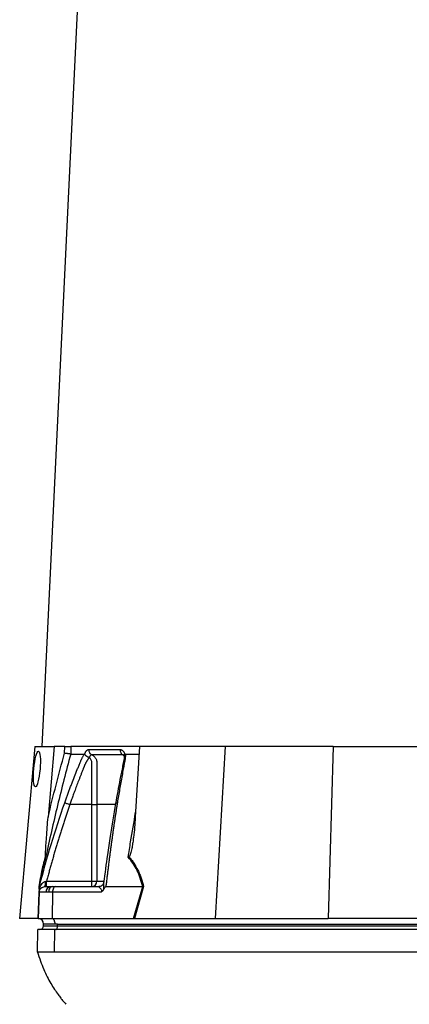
# Model space of a CAD drawing. Header units: millimetres. Extents: x 2169 to 3639, y 1062 to 4821.
# Tile 8 of 13: x 2299 to 2716, y 1887 to 2941. Entities that reach past the tile are written whole.
import ezdxf

# ---------------------------------------------------------------- set-up
doc = ezdxf.new("R2010")
doc.units = ezdxf.units.MM
doc.header["$LTSCALE"] = 2

msp = doc.modelspace()

# ---------------------------------------------------------------- linework, layer by layer
at = {"color": 7, "linetype": 'Continuous', "lineweight": 25}
for p, q in [((2403.6, 3847), (2322.6, 2163)), ((2315.1, 2163), (2299, 1979)), ((2315.1, 2163), (2336.1, 2163)), ((2336.1, 2163), (2329.4, 2087.4)), ((2347.3, 2163), (2336.1, 2163)), ((2347, 2155.9), (2347.3, 2163)), ((2353.9, 2163), (2353.6, 2155)), ((2427.3, 2163), (2353.9, 2163)), ((2427.3, 2163), (2422.8, 2087.4)), ((2519.1, 2163), (2427.3, 2163)), ((2519.1, 2163), (2508.3, 1979)), ((2634.6, 2163), (2519.1, 2163)), ((2634.6, 2163), (2629.4, 1979)), ((2634.6, 2163), (2747.4, 2163)), ((2368.6, 2154.7), (2368.7, 2155)), ((2411.5, 2155), (2411.6, 2154.7)), ((2412.2, 2155), (2426.8, 2155)), ((2376.3, 2101), (2352.7, 2101)), ((2376.3, 2019), (2376.3, 2101)), ((2381.7, 2101), (2381.7, 2019)), ((2320, 2013), (2320.3, 2014.1)), ((2327.8, 2019), (2376.3, 2019)), ((2376.3, 2013), (2376.3, 2019)), ((2376.3, 2019), (2381.7, 2019)), ((2319.8, 2007.2), (2318.8, 1979)), ((2327.3, 2007.2), (2319.8, 2007.2)), ((2320.2, 2013.6), (2320, 2012.9)), ((2325.8, 2013), (2331.8, 2013)), ((2330, 2007.2), (2327.3, 2007.2)), ((2334.2, 2007.2), (2330, 2007.2)), ((2331.8, 2013), (2333.9, 2013)), ((2334.2, 2007.2), (2333.7, 1979)), ((2333.9, 2013), (2337.2, 2013)), ((2386.3, 2007.2), (2334.2, 2007.2)), ((2337.2, 2013), (2383.9, 2013)), ((2391.2, 2013), (2430.7, 2013)), ((2420.9, 1979), (2430.7, 2013)), ((2431.7, 2013), (2421.8, 1979)), ((2318.6, 1979), (2299, 1979)), ((2318.8, 1979), (2333.7, 1979)), ((2336.6, 1973), (2324.6, 1973)), ((2324.6, 1971), (2324.6, 1973)), ((2333.7, 1979), (2420.9, 1979)), ((2339.6, 1973), (2336.6, 1973)), ((2339.6, 1973), (2823.6, 1973)), ((2339.6, 1971), (2339.6, 1973)), ((2422.3, 1979), (2508.3, 1979)), ((2508.3, 1979), (2629.4, 1979)), ((2735, 1979), (2629.4, 1979)), ((2318.1, 1943), (2318.5, 1967)), ((2336.6, 1967), (2318.5, 1967)), ((2324.6, 1971), (2339.6, 1971)), ((2336.4, 1943), (2336.6, 1967)), ((2820.6, 1967), (2336.6, 1967)), ((2339.6, 1971), (2823.6, 1971)), ((2820.4, 1943), (2336.4, 1943))]:
    msp.add_line(p, q, dxfattribs=at)
at = {"color": 8, "linetype": 'Continuous', "lineweight": 25}
for p, q in [((2381.7, 2019), (2388.8, 2019)), ((2318.7, 1979), (2319.7, 2006.9))]:
    msp.add_line(p, q, dxfattribs=at)
at = {"color": 7, "linetype": 'Continuous', "lineweight": 25, "flags": 128}
for points in [[(2333.9, 2013), (2333.1, 2012.9), (2332.4, 2012.5), (2331.8, 2012), (2331.2, 2011.3), (2330.7, 2010.4), (2330.3, 2009.4), (2330.1, 2008.3), (2330, 2007.2)], [(2337.2, 2013), (2336.6, 2012.9), (2336.1, 2012.5), (2335.6, 2012), (2335.1, 2011.3), (2334.8, 2010.4), (2334.5, 2009.4), (2334.3, 2008.3), (2334.2, 2007.2)], [(2333.7, 1979), (2334.3, 1978.8), (2334.8, 1978.5), (2335.3, 1977.9), (2335.8, 1977.2), (2336.1, 1976.3), (2336.4, 1975.2), (2336.6, 1974.1), (2336.6, 1973)], [(2337.6, 1967), (2338, 1967.1), (2338.4, 1967.3), (2338.7, 1967.7), (2339, 1968.2), (2339.3, 1968.8), (2339.5, 1969.5), (2339.6, 1970.2), (2339.6, 1971)]]:
    msp.add_lwpolyline(points, dxfattribs=at)
at = {"color": 7, "linetype": 'Continuous', "lineweight": 25}
for centre, radius, start, end in [((2316.8, 2017.4), 10, 333.9401, 7.8241), ((2376, 2018.7), 5.71, 273.3139, 2.9688), ((2332.6, 2007.7), 5.34, 99.4576, 185.6665), ((2318.6, 1973), 6, 88.9569, 90), ((2318.6, 1973), 6, 0, 88), ((2320.6, 1971), 4, 270, 0)]:
    msp.add_arc(centre, radius, start, end, dxfattribs=at)
msp.add_ellipse((2317.5, 2139), major_axis=(1.7, 19), ratio=0.172936, dxfattribs=at)
msp.add_ellipse((2419.6, 1973), major_axis=(26.5, 0.6), ratio=0.225259, start_param=1.464851, end_param=1.483057, dxfattribs=at)
for points, knots in [([(2347.3, 2163), (2347.9, 2163), (2348.6, 2163), (2350, 2163), (2350.7, 2163), (2351.6, 2163), (2351.8, 2163), (2352.4, 2163), (2352.6, 2163), (2353.3, 2163), (2353.7, 2163), (2353.9, 2163)], [0, 0, 0, 0, 0.25, 0.25, 0.5, 0.5, 0.625, 0.625, 0.75, 0.75, 1, 1, 1, 1]), ([(2353.6, 2155), (2348.7, 2136.7), (2344, 2118.3), (2335.1, 2081.5), (2330.8, 2063), (2326.8, 2044.5)], [0, 0, 0, 0, 0.5, 0.5, 1, 1, 1, 1]), ([(2353.6, 2155), (2353.4, 2155), (2353, 2155), (2352.1, 2155.2), (2351.6, 2155.2), (2350.7, 2155.3), (2350.4, 2155.4), (2349.7, 2155.5), (2349.4, 2155.5), (2348.7, 2155.6), (2348.4, 2155.7), (2347.7, 2155.8), (2347.3, 2155.8), (2347, 2155.9)], [0, 0, 0, 0, 0.25, 0.25, 0.5, 0.5, 0.625, 0.625, 0.75, 0.75, 0.875, 0.875, 1, 1, 1, 1]), ([(2347.2, 2102.9), (2347.7, 2104.3), (2348.7, 2107), (2350.2, 2111.1), (2351.7, 2115.2), (2353.2, 2119.2), (2355.2, 2124.5), (2357.6, 2130.9), (2360.2, 2137.2), (2362.2, 2142.2), (2363.4, 2145.2), (2364.3, 2147.3), (2364.9, 2148.5), (2365.3, 2149.5), (2365.8, 2150.6), (2366.3, 2151.6), (2366.9, 2152.8), (2367.5, 2153.9), (2368, 2154.6), (2368.2, 2155)], [0, 0, 0, 0, 0.077777, 0.1552, 0.232272, 0.308995, 0.385372, 0.530526, 0.674474, 0.747423, 0.819615, 0.846383, 0.869761, 0.889755, 0.906383, 0.929523, 0.9528, 0.976272, 1, 1, 1, 1]), ([(2368.2, 2155), (2368.2, 2155), (2368.3, 2155), (2368.4, 2154.9), (2368.4, 2154.9), (2368.5, 2154.8), (2368.6, 2154.7), (2368.6, 2154.7)], [0, 0, 0, 0, 0.212576, 0.416535, 0.614103, 0.807726, 1, 1, 1, 1]), ([(2368.6, 2154.7), (2368.6, 2154.7), (2368.7, 2154.5), (2368.9, 2154.4), (2369, 2154.2), (2369.2, 2154), (2369.3, 2153.9), (2369.5, 2153.7), (2369.7, 2153.5), (2369.9, 2153.4), (2370.2, 2153.1), (2370.6, 2152.9), (2371.1, 2152.5), (2371.6, 2152.2), (2372.1, 2152), (2372.5, 2151.8), (2372.9, 2151.6), (2373.2, 2151.5), (2373.4, 2151.3), (2373.5, 2151.2), (2373.5, 2151.2)], [0, 0, 0, 0, 0.048652, 0.096489, 0.14339, 0.189242, 0.233941, 0.277392, 0.319512, 0.360225, 0.399465, 0.506174, 0.603082, 0.689684, 0.765815, 0.831582, 0.887296, 0.933441, 0.970686, 1, 1, 1, 1]), ([(2368.7, 2155), (2368.7, 2155.1), (2368.8, 2155.4), (2369, 2155.8), (2369.1, 2156.1), (2369.2, 2156.5), (2369.4, 2156.8), (2369.6, 2157.2), (2369.7, 2157.5), (2369.9, 2157.7), (2370.1, 2158), (2370.3, 2158.3), (2370.5, 2158.5), (2370.7, 2158.7), (2370.9, 2159), (2371.3, 2159.3), (2371.7, 2159.6), (2372.1, 2159.8), (2372.5, 2159.9), (2372.8, 2159.9), (2372.9, 2159.9)], [0, 0, 0, 0, 0.044249, 0.088103, 0.131644, 0.174955, 0.21812, 0.261226, 0.304357, 0.347601, 0.391041, 0.434763, 0.478847, 0.523375, 0.568424, 0.654803, 0.740537, 0.826241, 0.912528, 1, 1, 1, 1]), ([(2372.9, 2159.9), (2372.9, 2159.4), (2373, 2158.8), (2373.2, 2157.6), (2373.5, 2157), (2374.1, 2156), (2374.4, 2155.5), (2375.3, 2154.7), (2375.7, 2154.4), (2376.2, 2154.2)], [0, 0, 0, 0, 0.25, 0.25, 0.5, 0.5, 0.75, 0.75, 1, 1, 1, 1]), ([(2376.2, 2154.2), (2376.1, 2154.2), (2376, 2154.2), (2375.8, 2154.2), (2375.7, 2154.1), (2375.5, 2154.1), (2375.3, 2154), (2375.2, 2153.9), (2375, 2153.8), (2374.8, 2153.6), (2374.5, 2153.3), (2374.2, 2152.8), (2374, 2152.3), (2373.8, 2151.9), (2373.7, 2151.5), (2373.6, 2151.3), (2373.6, 2151.2)], [0, 0, 0, 0, 0.053313, 0.106595, 0.159871, 0.213165, 0.266504, 0.319912, 0.373414, 0.427035, 0.564482, 0.685233, 0.789261, 0.876464, 0.946724, 1, 1, 1, 1]), ([(2409.4, 2154.2), (2408, 2154.2), (2405, 2154.2), (2400.7, 2154.2), (2396.3, 2154.2), (2393.4, 2154.2), (2390.4, 2154.2), (2387.5, 2154.2), (2383.5, 2154.2), (2379.8, 2154.2), (2377.3, 2154.2), (2376.2, 2154.2)], [0.7589111, 0.7589111, 0.7589111, 0.7589111, 0.7820302, 0.8131687, 0.8443073, 0.8754458, 0.8754458, 0.9065844, 0.9377229, 0.9688615, 0.9919807, 0.9919807, 0.9919807, 0.9919807]), ([(2376.2, 2154.2), (2376.7, 2154), (2377.2, 2153.7), (2378.1, 2153.1), (2378.5, 2152.7), (2379.3, 2151.9), (2379.6, 2151.5), (2380.3, 2150.6), (2380.5, 2150.1), (2381, 2149), (2381.2, 2148.5), (2381.5, 2147.4), (2381.6, 2146.8), (2381.7, 2146), (2381.7, 2145.7), (2381.7, 2145.1), (2381.7, 2144.8), (2381.7, 2143.9), (2381.7, 2138.7), (2381.7, 2133.5), (2381.7, 2119.6), (2381.7, 2110.3), (2381.7, 2101)], [0, 0, 0, 0, 0.03125, 0.03125, 0.0625, 0.0625, 0.09375, 0.09375, 0.125, 0.125, 0.15625, 0.15625, 0.1875, 0.1875, 0.203125, 0.203125, 0.21875, 0.21875, 0.25, 0.5, 0.5, 1, 1, 1, 1]), ([(2410.8, 2153.5), (2410.8, 2152.5), (2410.8, 2150.5), (2410.1, 2146.1), (2408.9, 2140.6), (2407.6, 2134.2), (2405.1, 2121.4), (2403.2, 2110.6), (2401.7, 2102)], [0, 0, 0, 0, 0.070619, 0.136083, 0.264009, 0.386701, 0.509381, 1, 1, 1, 1]), ([(2412.2, 2155), (2412.2, 2154.8), (2412.2, 2154.4), (2412.2, 2153.7), (2412.2, 2153.1), (2412.1, 2152.5), (2412.1, 2151.8), (2412, 2151.2), (2412, 2150.5), (2411.9, 2149.9), (2411.8, 2149), (2411.6, 2147.9), (2411.2, 2146.2), (2410.8, 2144), (2410.4, 2141.6), (2409.6, 2137.6), (2408.6, 2131.9), (2407.3, 2124.7), (2406, 2117.5), (2404.8, 2110.2), (2404, 2105.4), (2403.6, 2102.9)], [0, 0, 0, 0, 0.0134228, 0.0267382, 0.0399565, 0.0530881, 0.0661437, 0.0791341, 0.0920702, 0.1049632, 0.1178244, 0.141662, 0.1728313, 0.2170572, 0.2634911, 0.3121266, 0.4491557, 0.58733, 0.7237611, 0.8613131, 1, 1, 1, 1]), ([(2406.4, 2159.9), (2406.5, 2159.9), (2406.7, 2159.9), (2406.9, 2159.9), (2407.2, 2159.8), (2407.4, 2159.8), (2407.7, 2159.7), (2408, 2159.6), (2408.2, 2159.5), (2408.5, 2159.3), (2408.7, 2159.1), (2409, 2158.9), (2409.4, 2158.6), (2409.8, 2158.1), (2410.2, 2157.6), (2410.6, 2157), (2410.9, 2156.4), (2411.2, 2155.7), (2411.4, 2155.2), (2411.5, 2155)], [0, 0, 0, 0, 0.043919, 0.087472, 0.13073, 0.173768, 0.216664, 0.259492, 0.30233, 0.345255, 0.388344, 0.431671, 0.51489, 0.596546, 0.677156, 0.757259, 0.837405, 0.91814, 1, 1, 1, 1]), ([(2406.4, 2159.9), (2406.4, 2159.4), (2406.4, 2158.8), (2406.7, 2157.6), (2406.9, 2157), (2407.4, 2156), (2407.8, 2155.5), (2408.5, 2154.7), (2409, 2154.4), (2409.4, 2154.2)], [0, 0, 0, 0, 0.25, 0.25, 0.5, 0.5, 0.75, 0.75, 1, 1, 1, 1]), ([(2410.2, 2154), (2410.2, 2154), (2410.2, 2154), (2410.5, 2153.5), (2410.7, 2153.1), (2410.8, 2152.9), (2410.8, 2152.9)], [0, 0, 0, 0, 0.329075, 0.738522, 0.993128, 1, 1, 1, 1]), ([(2410.8, 2153), (2410.8, 2153.2), (2410.8, 2153.8), (2411.3, 2154.4), (2411.6, 2154.7)], [0, 0, 0, 0, 0.447464, 1, 1, 1, 1]), ([(2411.6, 2154.7), (2411.6, 2154.7), (2411.7, 2154.8), (2411.8, 2154.9), (2411.9, 2154.9), (2412, 2155), (2412.1, 2155), (2412.2, 2155), (2412.2, 2155)], [0, 0, 0, 0, 0.160202, 0.321039, 0.484027, 0.650625, 0.822199, 1, 1, 1, 1]), ([(2373.3, 2150.9), (2373.2, 2150.8), (2373, 2150.5), (2372.6, 2150.1), (2372.3, 2149.6), (2371.9, 2149.2), (2371.6, 2148.8), (2371.3, 2148.3), (2371, 2147.9), (2370.8, 2147.5), (2370.5, 2147), (2370.3, 2146.6), (2370, 2146.2), (2369.8, 2145.8), (2369.6, 2145.3), (2369.3, 2144.7), (2369, 2144), (2368.7, 2143.4), (2368.4, 2142.7), (2368.2, 2142.1), (2368, 2141.7), (2367.9, 2141.2), (2367.6, 2140.6), (2367.3, 2139.8), (2366.6, 2138.1), (2365.6, 2135.6), (2364.4, 2132.4), (2363.2, 2129.4), (2361.6, 2125.4), (2359.8, 2120.6), (2357.8, 2115.1), (2355.9, 2110.1), (2354.3, 2105.4), (2353.2, 2102.4), (2352.7, 2101)], [0, 0, 0, 0, 0.010662, 0.021198, 0.031594, 0.041839, 0.051919, 0.061821, 0.071533, 0.08104, 0.09033, 0.099392, 0.108213, 0.116783, 0.125091, 0.138719, 0.152205, 0.165558, 0.178786, 0.1919, 0.198167, 0.207477, 0.219813, 0.235151, 0.25346, 0.319418, 0.382864, 0.443812, 0.502275, 0.618272, 0.726011, 0.825493, 0.916782, 1, 1, 1, 1]), ([(2376.3, 2101), (2376.3, 2109.4), (2376.3, 2117.9), (2376.3, 2130.6), (2376.3, 2135.9), (2376.3, 2141.7), (2376.3, 2143.6), (2376.3, 2144.4), (2376.3, 2144.9), (2376.3, 2145.2), (2376.3, 2146), (2376.2, 2146.5), (2376, 2147.5), (2375.8, 2148), (2375.4, 2148.9), (2375.1, 2149.4), (2374.6, 2150), (2374.5, 2150.2), (2374.1, 2150.5), (2373.9, 2150.7), (2373.6, 2150.8)], [0, 0, 0, 0, 0.5, 0.5, 0.75, 0.8125, 0.84375, 0.859375, 0.859375, 0.875, 0.875, 0.90625, 0.90625, 0.9375, 0.9375, 0.96875, 0.96875, 0.984375, 0.984375, 1, 1, 1, 1]), ([(2352.7, 2101), (2352.2, 2099.6), (2351.2, 2096.7), (2349.8, 2092.4), (2348.3, 2088.1), (2346.9, 2083.7), (2345.4, 2079.3), (2344, 2074.9), (2342.6, 2070.4), (2341.2, 2065.9), (2339.8, 2061.4), (2338.4, 2056.8), (2337.1, 2052.2), (2335.7, 2047.5), (2334.4, 2042.9), (2333, 2038.2), (2331.7, 2033.4), (2330.4, 2028.6), (2329.1, 2023.8), (2328.2, 2020.6), (2327.8, 2019)], [0, 0, 0, 0, 0.0526354, 0.1056085, 0.1589205, 0.2125726, 0.2665659, 0.3209015, 0.3755805, 0.4306039, 0.4859727, 0.541688, 0.5977508, 0.6541621, 0.7109228, 0.7680338, 0.8254961, 0.8833107, 0.9414784, 1, 1, 1, 1]), ([(2347.2, 2102.9), (2347.4, 2102.9), (2347.6, 2102.8), (2348.3, 2102.5), (2348.7, 2102.4), (2349.7, 2102), (2350.3, 2101.8), (2351.5, 2101.4), (2352.1, 2101.2), (2352.7, 2101)], [0, 0, 0, 0, 0.25, 0.25, 0.5, 0.5, 0.75, 0.75, 1, 1, 1, 1]), ([(2376.3, 2101), (2377.4, 2101), (2378.5, 2101), (2380.4, 2101), (2381.2, 2101), (2381.7, 2101)], [0, 0, 0, 0, 0.5, 0.5, 1, 1, 1, 1]), ([(2401.7, 2102), (2399.7, 2090.4), (2396.6, 2072.1), (2392.4, 2043.9), (2390.2, 2027.2), (2388.9, 2017.4)], [0, 0, 0, 0, 0.416032, 0.653325, 1, 1, 1, 1]), ([(2403.6, 2102.9), (2403.4, 2101.6), (2402.9, 2098.9), (2402.3, 2094.8), (2401.7, 2090.8), (2401, 2086.7), (2400.4, 2082.5), (2399.8, 2078.4), (2399.2, 2074.2), (2398.6, 2070), (2398, 2065.8), (2397.4, 2061.5), (2396.8, 2057.2), (2396.2, 2052.9), (2395.7, 2048.6), (2395.1, 2044.2), (2394.5, 2039.8), (2394, 2035.4), (2393.4, 2031), (2392.9, 2026.5), (2392.3, 2022), (2391.8, 2017.5), (2391.4, 2014.5), (2391.2, 2013)], [0, 0, 0, 0, 0.045336, 0.090894, 0.136674, 0.182678, 0.228907, 0.275362, 0.322044, 0.368954, 0.416093, 0.463462, 0.511063, 0.558896, 0.606962, 0.655262, 0.703798, 0.752569, 0.801578, 0.850824, 0.900309, 0.950034, 1, 1, 1, 1]), ([(2326.7, 2045), (2326.7, 2045.1), (2326.7, 2045.2), (2326.6, 2045.6), (2326.6, 2045.8), (2326.6, 2046.4), (2326.6, 2046.8), (2326.7, 2048), (2326.7, 2048.9), (2326.8, 2050.6), (2326.8, 2051.5), (2326.9, 2053.3), (2326.9, 2054.2), (2327.1, 2056.9), (2327.2, 2058.6), (2327.5, 2062.2), (2327.6, 2064), (2328, 2069.4), (2328.2, 2073), (2328.8, 2080.2), (2329.1, 2083.8), (2329.4, 2087.4)], [0, 0, 0, 0, 0.015625, 0.015625, 0.03125, 0.03125, 0.0625, 0.0625, 0.125, 0.125, 0.1875, 0.1875, 0.25, 0.25, 0.375, 0.375, 0.5, 0.5, 0.75, 0.75, 1, 1, 1, 1]), ([(2422.8, 2087.4), (2422.6, 2083.8), (2422.3, 2080.2), (2421.7, 2073), (2421.3, 2069.4), (2420.6, 2064), (2420.4, 2062.2), (2419.9, 2058.6), (2419.6, 2056.8), (2419.1, 2054.2), (2418.9, 2053.3), (2418.5, 2051.5), (2418.3, 2050.6), (2417.8, 2048.9), (2417.6, 2048), (2417.1, 2046.8), (2417, 2046.3), (2416.7, 2045.8), (2416.6, 2045.6), (2416.3, 2045.2), (2416.2, 2045.1), (2416, 2045)], [0, 0, 0, 0, 0.25, 0.25, 0.5, 0.5, 0.625, 0.625, 0.75, 0.75, 0.8125, 0.8125, 0.875, 0.875, 0.9375, 0.9375, 0.96875, 0.96875, 0.984375, 0.984375, 1, 1, 1, 1]), ([(2319.9, 2013), (2320.4, 2016.1), (2320.9, 2019.1), (2321.7, 2023.5), (2322, 2025), (2322.5, 2027.8), (2322.8, 2029.2), (2323.6, 2033.3), (2324.2, 2035.8), (2325.1, 2039.5), (2325.5, 2040.6), (2326.1, 2042.9), (2326.4, 2044), (2326.7, 2045)], [0, 0, 0, 0, 0.25, 0.25, 0.375, 0.375, 0.5, 0.5, 0.75, 0.75, 0.875, 0.875, 1, 1, 1, 1]), ([(2326.8, 2044.5), (2326.1, 2042.5), (2325.5, 2040.3), (2324.3, 2035.6), (2323.7, 2033.1), (2322.9, 2029), (2322.6, 2027.7), (2322.1, 2024.8), (2321.8, 2023.4), (2321, 2019), (2320.5, 2016), (2320, 2013)], [0, 0, 0, 0, 0.25, 0.25, 0.5, 0.5, 0.625, 0.625, 0.75, 0.75, 1, 1, 1, 1]), ([(2430.7, 2013), (2429.9, 2016), (2429.1, 2019), (2427.6, 2023.4), (2427, 2024.8), (2425.9, 2027.7), (2425.3, 2029), (2423.4, 2033.1), (2422, 2035.6), (2418.8, 2040.3), (2417.1, 2042.5), (2415.2, 2044.5)], [0, 0, 0, 0, 0.25, 0.25, 0.375, 0.375, 0.5, 0.5, 0.75, 0.75, 1, 1, 1, 1]), ([(2416, 2045), (2417, 2044), (2417.9, 2042.9), (2419.6, 2040.6), (2420.5, 2039.5), (2422.8, 2035.8), (2424.3, 2033.3), (2426.2, 2029.2), (2426.8, 2027.8), (2428, 2025), (2428.5, 2023.5), (2430, 2019.1), (2430.9, 2016.1), (2431.7, 2013)], [0, 0, 0, 0, 0.125, 0.125, 0.25, 0.25, 0.5, 0.5, 0.625, 0.625, 0.75, 0.75, 1, 1, 1, 1]), ([(2319.9, 2010.2), (2320.2, 2011.1), (2320.6, 2012), (2321.4, 2013.7), (2321.9, 2014.5), (2322.9, 2016), (2323.5, 2016.7), (2324.6, 2017.7), (2325, 2018), (2325.8, 2018.4), (2326.3, 2018.6), (2326.7, 2018.7)], [0, 0, 0, 0, 0.25, 0.25, 0.5, 0.5, 0.75, 0.75, 0.875, 0.875, 1, 1, 1, 1]), ([(2327.8, 2013), (2327.8, 2013), (2327.8, 2013.1), (2327.8, 2013.7), (2327.8, 2014.2), (2327.8, 2015.3), (2327.8, 2016), (2327.8, 2017.4), (2327.8, 2018.2), (2327.8, 2019)], [0, 0, 0, 0, 0.25, 0.25, 0.5, 0.5, 0.75, 0.75, 1, 1, 1, 1]), ([(2388.8, 2017.2), (2388.8, 2017), (2388.7, 2016.5), (2388.1, 2015.2), (2386.9, 2014), (2385.5, 2013.2), (2384.3, 2013), (2383.9, 2013), (2383.8, 2013)], [0, 0, 0, 0, 0.118426, 0.319567, 0.540863, 0.774235, 0.96438, 1, 1, 1, 1]), ([(2389, 2018), (2389, 2018), (2389, 2017.9), (2388.9, 2017.7), (2388.9, 2017.5), (2388.9, 2017.4)], [0, 0, 0, 0, 0.012098, 0.366126, 1, 1, 1, 1]), ([(2319.8, 2007.2), (2319.8, 2007.9), (2320, 2008.6), (2320.6, 2010.1), (2321.1, 2010.7), (2322.2, 2011.9), (2322.9, 2012.3), (2324.4, 2012.9), (2325.1, 2013), (2325.8, 2013)], [0, 0, 0, 0, 0.25, 0.25, 0.5, 0.5, 0.75, 0.75, 1, 1, 1, 1]), ([(2319.9, 2010.2), (2319.9, 2009.8), (2319.9, 2009.5), (2319.9, 2008.9), (2319.9, 2008.7), (2319.9, 2008.2), (2319.8, 2007.9), (2319.8, 2007.5), (2319.8, 2007.4), (2319.8, 2007.2)], [0, 0, 0, 0, 0.25, 0.25, 0.5, 0.5, 0.75, 0.75, 1, 1, 1, 1]), ([(2319.9, 2010.2), (2319.9, 2010.8), (2320, 2011.4), (2320, 2012.2), (2320, 2012.4), (2320, 2012.7), (2320, 2012.8), (2320, 2012.9), (2320, 2013), (2320, 2013)], [0, 0, 0, 0, 0.5, 0.5, 0.75, 0.75, 0.875, 0.875, 1, 1, 1, 1]), ([(2386.3, 2007.2), (2386.4, 2007.4), (2386.6, 2007.6), (2386.8, 2008.1), (2386.9, 2008.3), (2386.9, 2008.8), (2386.9, 2009), (2386.7, 2009.4), (2386.6, 2009.6), (2386.3, 2010.1), (2386.1, 2010.4), (2385.7, 2010.9), (2385.4, 2011.2), (2384.8, 2011.8), (2384.4, 2012.2), (2384, 2012.6), (2383.8, 2012.7), (2383.8, 2012.9), (2383.8, 2012.9), (2383.8, 2013), (2383.8, 2013), (2383.9, 2013)], [0, 0, 0, 0, 0.0625, 0.0625, 0.125, 0.125, 0.1875, 0.1875, 0.25, 0.25, 0.375, 0.375, 0.5, 0.5, 0.75, 0.75, 0.875, 0.875, 0.9375, 0.9375, 1, 1, 1, 1]), ([(2388.9, 2010.2), (2388.8, 2009.8), (2388.6, 2009.5), (2388.3, 2008.9), (2388.1, 2008.7), (2387.6, 2008.2), (2387.4, 2007.9), (2386.8, 2007.5), (2386.6, 2007.4), (2386.3, 2007.2)], [0, 0, 0, 0, 0.25, 0.25, 0.5, 0.5, 0.75, 0.75, 1, 1, 1, 1]), ([(2391.2, 2013), (2390.9, 2013), (2390.7, 2012.8), (2390.2, 2012.4), (2390, 2012.2), (2389.6, 2011.6), (2389.4, 2011.4), (2389.2, 2010.8), (2389, 2010.5), (2388.9, 2010.2)], [0, 0, 0, 0, 0.25, 0.25, 0.5, 0.5, 0.75, 0.75, 1, 1, 1, 1]), ([(2318.1, 1943), (2319.1, 1939.8), (2321, 1933.7), (2324.5, 1924.8), (2328.2, 1916.9), (2332.1, 1909.8), (2336, 1903.4), (2339.6, 1898.2), (2342.7, 1893.9), (2345.5, 1890.5), (2347.4, 1888.3), (2348.4, 1887.1), (2348.5, 1887)], [0, 0, 0, 0, 0.190624, 0.360332, 0.509638, 0.639317, 0.750323, 0.843746, 0.903015, 0.953669, 0.996411, 1, 1, 1, 1]), ([(2336.4, 1943), (2334.8, 1943), (2332.1, 1943), (2328.5, 1943), (2325.5, 1943), (2323.8, 1943), (2322.2, 1943), (2320.8, 1943), (2319.3, 1943), (2318.4, 1943), (2318.1, 1943), (2318.1, 1943)], [0.82739495, 0.82739495, 0.82739495, 0.82739495, 0.82887954, 0.83036414, 0.83184874, 0.83333333, 0.83333333, 0.83481793, 0.83630253, 0.83778712, 0.83927172, 0.83927172, 0.83927172, 0.83927172])]:
    msp.add_open_spline(points, degree=3, knots=knots, dxfattribs=at)
for points in [[(2329.4, 2087.4), (2334.9, 2110.3), (2340.8, 2133.2), (2347, 2155.9)], [(2353.6, 2155), (2355.9, 2155), (2360.5, 2155), (2365.5, 2155), (2368.2, 2155)], [(2372.9, 2159.9), (2382.8, 2159.9), (2394, 2159.9), (2406.4, 2159.9)], [(2326.7, 2045), (2326.8, 2044.8), (2326.8, 2044.7), (2326.8, 2044.5)], [(2416, 2045), (2415.8, 2044.8), (2415.5, 2044.7), (2415.2, 2044.5)], [(2326.7, 2018.7), (2327.1, 2018.8), (2327.4, 2018.9), (2327.8, 2019)], [(2430.7, 2013), (2431.1, 2013), (2431.4, 2013), (2431.7, 2013)], [(2430.7, 2013), (2430.7, 2013), (2430.7, 2013), (2430.7, 2013)], [(2420.9, 1979), (2421.2, 1979), (2421.5, 1979), (2421.8, 1979)]]:
    msp.add_open_spline(points, degree=3, dxfattribs=at)
at = {"color": 8, "linetype": 'Continuous', "lineweight": 25}
for points, knots in [([(2410.4, 2153.9), (2410.3, 2154), (2410, 2154.2), (2409.6, 2154.2), (2409.4, 2154.2)], [0, 0, 0, 0, 0.353912, 1, 1, 1, 1]), ([(2410.6, 2153.3), (2410.5, 2153.4), (2410.1, 2153.8), (2409.7, 2154), (2409.4, 2154.2)], [0, 0, 0, 0, 0.259429, 1, 1, 1, 1]), ([(2320.3, 2014.1), (2324.3, 2028.9), (2332.3, 2058.8), (2342.2, 2088.1), (2347.2, 2102.9)], [0, 0, 0, 0, 0.493573, 1, 1, 1, 1]), ([(2401.5, 2101), (2400, 2101), (2392.7, 2101), (2386.5, 2101), (2381.7, 2101)], [0, 0, 0, 0, 0.2108, 1, 1, 1, 1]), ([(2401.7, 2102), (2401.7, 2102.1), (2401.7, 2102.3), (2402.3, 2102.7), (2403.2, 2102.8), (2403.6, 2102.9)], [0, 0, 0, 0, 0.149795, 0.586866, 1, 1, 1, 1]), ([(2415.2, 2044.5), (2416, 2050), (2418.6, 2066.1), (2421.3, 2082.1), (2423.1, 2092.6)], [0, 0, 0, 0, 0.3431903, 1, 1, 1, 1]), ([(2388.9, 2017.4), (2388.8, 2017), (2388.7, 2015.6), (2388.9, 2013.2), (2388.9, 2011.2), (2388.9, 2010.3), (2388.9, 2010.2)], [0, 0, 0, 0, 0.216223, 0.703231, 0.941724, 1, 1, 1, 1])]:
    msp.add_open_spline(points, degree=3, knots=knots, dxfattribs=at)

doc.saveas('drawing.dxf')
